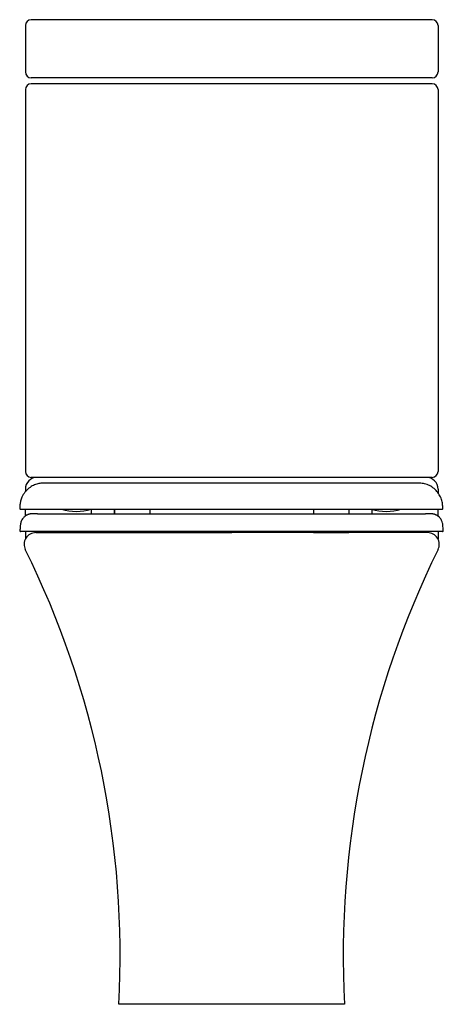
# Model space of a CAD drawing. Header units: millimetres. Extents: x 3632.438 to 3632.797, y 1716.511 to 1717.346.
import ezdxf

# ---------------------------------------------------------------- set-up
doc = ezdxf.new("R2010")
doc.units = ezdxf.units.MM
doc.layers.add('BLOCKS', color=3, linetype='Continuous')
doc.layers.add('SANINDUSA', color=3, linetype='Continuous')

msp = doc.modelspace()

# ---------------------------------------------------------------- linework, layer by layer
at = {"layer": 'BLOCKS'}
for p, q in [((3632.78787, 1717.34579), (3632.44787, 1717.34579)), ((3632.44287, 1717.34079), (3632.44287, 1717.30146)), ((3632.79287, 1717.34079), (3632.79287, 1717.30146)), ((3632.78787, 1717.29646), (3632.44787, 1717.29646)), ((3632.44287, 1717.28646), (3632.44287, 1716.96266)), ((3632.78787, 1717.29146), (3632.44787, 1717.29146)), ((3632.79287, 1717.28646), (3632.79287, 1716.96266)), ((3632.78787, 1716.95766), (3632.44787, 1716.95766)), ((3632.44287, 1716.94766), (3632.44287, 1716.94553)), ((3632.79287, 1716.94766), (3632.79287, 1716.94464)), ((3632.44287, 1716.91179), (3632.44287, 1716.90531)), ((3632.45179, 1716.91079), (3632.61787, 1716.91079)), ((3632.78395, 1716.91079), (3632.61787, 1716.91079)), ((3632.79287, 1716.91179), (3632.79287, 1716.90531)), ((3632.71361, 1716.51079), (3632.52213, 1716.51079))]:
    msp.add_line(p, q, dxfattribs=at)
for centre, radius, start, end in [((3632.44787, 1717.34079), 0.005, 90, 180), ((3632.78787, 1717.34079), 0.005, 0, 90), ((3632.44787, 1717.30146), 0.005, 180, 270), ((3632.78787, 1717.30146), 0.005, 270, 0), ((3632.44787, 1717.28646), 0.005, 90, 180), ((3632.78787, 1717.28646), 0.005, 0, 90), ((3632.44787, 1716.96266), 0.005, 180, 270), ((3632.78787, 1716.96266), 0.005, 270, 0), ((3632.45287, 1716.94766), 0.01, 90, 180), ((3632.78287, 1716.94766), 0.01, 0, 90), ((3632.45179, 1716.90079), 0.01, 90, 206.31869), ((3632.78395, 1716.90079), 0.01, 333.68131, 90), ((3631.74744, 1716.55239), 0.7758, 356.92592, 26.31869), ((3633.4883, 1716.55239), 0.7758, 153.68131, 183.07408)]:
    msp.add_arc(centre, radius, start, end, dxfattribs=at)
at = {"layer": 'SANINDUSA'}
for p, q in [((3632.43855, 1716.93079), (3632.7965, 1716.93079)), ((3632.44287, 1716.92502), (3632.44287, 1716.93079)), ((3632.49858, 1716.93065), (3632.49858, 1716.92679)), ((3632.51808, 1716.93079), (3632.51808, 1716.92679)), ((3632.51858, 1716.93079), (3632.51858, 1716.92679)), ((3632.54858, 1716.93079), (3632.54858, 1716.92679)), ((3632.68718, 1716.93079), (3632.68718, 1716.92679)), ((3632.71718, 1716.93079), (3632.71718, 1716.92679)), ((3632.71728, 1716.93079), (3632.71728, 1716.92679)), ((3632.73678, 1716.93056), (3632.73678, 1716.92679)), ((3632.79287, 1716.92478), (3632.79287, 1716.93079)), ((3632.45326, 1716.92679), (3632.78229, 1716.92679)), ((3632.43823, 1716.91233), (3632.43823, 1716.91233)), ((3632.45328, 1716.91179), (3632.45328, 1716.91079)), ((3632.47328, 1716.91179), (3632.47328, 1716.91079)), ((3632.49928, 1716.91079), (3632.49928, 1716.91179)), ((3632.51858, 1716.91079), (3632.51858, 1716.91179)), ((3632.51858, 1716.91079), (3632.54858, 1716.91079)), ((3632.54858, 1716.91179), (3632.54858, 1716.91079)), ((3632.68718, 1716.91079), (3632.68718, 1716.91179)), ((3632.68718, 1716.91079), (3632.71718, 1716.91079)), ((3632.71718, 1716.91179), (3632.71718, 1716.91079)), ((3632.73628, 1716.91179), (3632.73628, 1716.91079)), ((3632.76228, 1716.91079), (3632.76228, 1716.91179)), ((3632.78228, 1716.91079), (3632.78228, 1716.91179)), ((3632.79732, 1716.91233), (3632.79733, 1716.91233))]:
    msp.add_line(p, q, dxfattribs=at)
for centre, radius, start, end in [((3632.43855, 1716.93129), 0.0005, 174.36364, 270.00027), ((3632.47353, 1716.93116), 0.0005, 227.44447, 252.99844), ((3632.48603, 1716.97204), 0.04325, 252.99844, 287.00156), ((3632.49853, 1716.93116), 0.0005, 287.00156, 312.55553), ((3632.73653, 1716.93116), 0.0005, 227.44445, 252.99844), ((3632.74903, 1716.97204), 0.04325, 252.99844, 287.00156), ((3632.76153, 1716.93116), 0.0005, 287.00156, 312.55556), ((3632.7965, 1716.93129), 0.0005, 269.99973, 5.46053), ((3632.43871, 1716.91229), 0.0005, 174.62321, 270.09994), ((3632.79685, 1716.91229), 0.0005, 269.90009, 5.26492)]:
    msp.add_arc(centre, radius, start, end, dxfattribs=at)
for points, knots in [([(3632.45977, 1716.95275), (3632.45882, 1716.95278), (3632.4569, 1716.95282), (3632.45341, 1716.95228), (3632.44963, 1716.95096), (3632.4458, 1716.94863), (3632.44236, 1716.94523), (3632.44005, 1716.94137), (3632.43875, 1716.93763), (3632.4383, 1716.93441), (3632.43813, 1716.93232), (3632.43806, 1716.93134)], [0, 0, 0, 0, 0.1143277, 0.230989, 0.3524891, 0.4799181, 0.6123831, 0.7470367, 0.8361826, 0.9232758, 0.9998734, 0.9998734, 0.9998734, 0.9998734]), ([(3632.61753, 1716.95279), (3632.61339, 1716.95279), (3632.6053, 1716.95279), (3632.59342, 1716.95279), (3632.58211, 1716.95279), (3632.57144, 1716.95279), (3632.56148, 1716.95279), (3632.55231, 1716.95279), (3632.54396, 1716.95279), (3632.53645, 1716.95279), (3632.52976, 1716.95279), (3632.52388, 1716.95279), (3632.51878, 1716.95279), (3632.51403, 1716.95279), (3632.50979, 1716.95279), (3632.50619, 1716.95279), (3632.5036, 1716.95279), (3632.50147, 1716.95279), (3632.4993, 1716.95279), (3632.49667, 1716.95279), (3632.49363, 1716.95279), (3632.49023, 1716.95279), (3632.48655, 1716.95279), (3632.48268, 1716.95279), (3632.47874, 1716.95279), (3632.47482, 1716.95279), (3632.47106, 1716.95279), (3632.46756, 1716.95278), (3632.46448, 1716.95278), (3632.46197, 1716.95278), (3632.46027, 1716.95277), (3632.4595, 1716.95277), (3632.45943, 1716.95276), (3632.4594, 1716.95276)], [0, 0, 0, 0, 0.048911, 0.095661, 0.140771, 0.1843, 0.225819, 0.264955, 0.301484, 0.335294, 0.366304, 0.394453, 0.419678, 0.441927, 0.466905, 0.486488, 0.500658, 0.510155, 0.522747, 0.538466, 0.557296, 0.579214, 0.60418, 0.63214, 0.663017, 0.69672, 0.733122, 0.772048, 0.813283, 0.856667, 0.902078, 0.949664, 1, 1, 1, 1]), ([(3632.77565, 1716.95276), (3632.77564, 1716.95276), (3632.77562, 1716.95277), (3632.77515, 1716.95277), (3632.77411, 1716.95278), (3632.77229, 1716.95278), (3632.7697, 1716.95279), (3632.76637, 1716.95279), (3632.76296, 1716.95279), (3632.75967, 1716.95279), (3632.75668, 1716.95279), (3632.75388, 1716.95279), (3632.75135, 1716.95279), (3632.74894, 1716.95279), (3632.74637, 1716.95279), (3632.7431, 1716.95279), (3632.73891, 1716.95279), (3632.7336, 1716.95279), (3632.72724, 1716.95279), (3632.71975, 1716.95279), (3632.71103, 1716.95279), (3632.70197, 1716.95279), (3632.69278, 1716.95279), (3632.68372, 1716.95279), (3632.67398, 1716.95279), (3632.66361, 1716.95279), (3632.6527, 1716.95279), (3632.64132, 1716.95279), (3632.62954, 1716.95279), (3632.62158, 1716.95279), (3632.61753, 1716.95279)], [0, 0, 0, 0, 0.042615, 0.082795, 0.120883, 0.157081, 0.202293, 0.24381, 0.281353, 0.310164, 0.335734, 0.357974, 0.376821, 0.392481, 0.409481, 0.429509, 0.456717, 0.488064, 0.523532, 0.563062, 0.606538, 0.653779, 0.691579, 0.731325, 0.77291, 0.816114, 0.860569, 0.905879, 0.952178, 1, 1, 1, 1]), ([(3632.797, 1716.93134), (3632.79692, 1716.93253), (3632.79674, 1716.93513), (3632.79593, 1716.93914), (3632.79407, 1716.94315), (3632.79129, 1716.94678), (3632.78771, 1716.9497), (3632.78364, 1716.9517), (3632.77936, 1716.95278), (3632.77664, 1716.95276), (3632.77528, 1716.95275)], [0.0000886, 0.0000886, 0.0000886, 0.0000886, 0.0944966, 0.2058385, 0.3263241, 0.4544076, 0.5878524, 0.724323, 0.8620003, 1, 1, 1, 1]), ([(3632.45326, 1716.92679), (3632.45312, 1716.92679), (3632.45281, 1716.92679), (3632.45234, 1716.92679), (3632.45185, 1716.92679), (3632.45138, 1716.92679), (3632.45092, 1716.92679), (3632.45048, 1716.92679), (3632.45006, 1716.92679), (3632.44964, 1716.92679), (3632.44928, 1716.92678), (3632.44897, 1716.92678), (3632.44871, 1716.92677), (3632.44845, 1716.92676), (3632.4482, 1716.92675), (3632.44796, 1716.92674), (3632.4477, 1716.92672), (3632.44728, 1716.92668), (3632.44672, 1716.92659), (3632.44598, 1716.92643), (3632.44516, 1716.92618), (3632.44433, 1716.92582), (3632.44371, 1716.9255), (3632.44333, 1716.92526), (3632.44302, 1716.92506), (3632.4428, 1716.92491), (3632.44245, 1716.92465), (3632.44189, 1716.92418), (3632.44092, 1716.92322), (3632.43974, 1716.92156), (3632.43873, 1716.919), (3632.43853, 1716.91573), (3632.43831, 1716.91341), (3632.4382, 1716.91215)], [0, 0, 0, 0, 0.08335, 0.175508, 0.262881, 0.345453, 0.423221, 0.494929, 0.562024, 0.624525, 0.68246, 0.717648, 0.750931, 0.782319, 0.811819, 0.83944, 0.864594, 0.886239, 0.907089, 0.923294, 0.935026, 0.941158, 0.943543, 0.945637, 0.946641, 0.947673, 0.948685, 0.951475, 0.955784, 0.963793, 0.974015, 0.985898, 1, 1, 1, 1]), ([(3632.79736, 1716.91215), (3632.79724, 1716.9134), (3632.79703, 1716.91565), (3632.79685, 1716.91874), (3632.79609, 1716.92091), (3632.79532, 1716.92225), (3632.79478, 1716.92298), (3632.79438, 1716.92345), (3632.79376, 1716.92411), (3632.793, 1716.92475), (3632.79224, 1716.92526), (3632.79158, 1716.92565), (3632.79098, 1716.92592), (3632.7907, 1716.92604), (3632.79034, 1716.92617), (3632.78995, 1716.92628), (3632.78952, 1716.9264), (3632.78908, 1716.92649), (3632.78863, 1716.92657), (3632.7882, 1716.92664), (3632.78776, 1716.92668), (3632.78732, 1716.92672), (3632.78686, 1716.92675), (3632.78639, 1716.92677), (3632.78592, 1716.92678), (3632.78545, 1716.92679), (3632.78498, 1716.92679), (3632.78451, 1716.92679), (3632.78405, 1716.92679), (3632.7836, 1716.92679), (3632.78314, 1716.92679), (3632.7827, 1716.92679), (3632.78242, 1716.92679), (3632.78229, 1716.92679)], [0, 0, 0, 0, 0.014016, 0.025306, 0.034327, 0.039293, 0.042519, 0.044446, 0.046239, 0.052681, 0.05568, 0.058686, 0.065202, 0.073136, 0.083058, 0.095021, 0.114156, 0.136946, 0.163407, 0.193554, 0.227407, 0.264985, 0.311524, 0.362796, 0.418833, 0.479666, 0.545322, 0.615821, 0.686743, 0.76199, 0.84156, 0.92544, 1, 1, 1, 1]), ([(3632.61778, 1716.91179), (3632.61448, 1716.91179), (3632.60789, 1716.91179), (3632.5989, 1716.91179), (3632.59081, 1716.91179), (3632.58361, 1716.91179), (3632.57646, 1716.91179), (3632.56703, 1716.91179), (3632.55547, 1716.91179), (3632.54191, 1716.91179), (3632.52872, 1716.91179), (3632.51606, 1716.91179), (3632.50411, 1716.91179), (3632.493, 1716.91179), (3632.48273, 1716.91179), (3632.47344, 1716.91179), (3632.46512, 1716.91179), (3632.45779, 1716.91179), (3632.45155, 1716.91179), (3632.44649, 1716.91179), (3632.44269, 1716.91179), (3632.44039, 1716.91179), (3632.43922, 1716.91179), (3632.43875, 1716.91179), (3632.43873, 1716.91179), (3632.43873, 1716.91179)], [0, 0, 0, 0, 0.034438, 0.068887, 0.094149, 0.119408, 0.144868, 0.170329, 0.22102, 0.271719, 0.323805, 0.375888, 0.427627, 0.479733, 0.531246, 0.583117, 0.634807, 0.686497, 0.739684, 0.792871, 0.844495, 0.89648, 0.932301, 0.968129, 1, 1, 1, 1]), ([(3632.79681, 1716.91179), (3632.79682, 1716.91179), (3632.79686, 1716.91179), (3632.79657, 1716.91179), (3632.79538, 1716.91179), (3632.79286, 1716.91179), (3632.78909, 1716.91179), (3632.78408, 1716.91179), (3632.77787, 1716.91179), (3632.77054, 1716.91179), (3632.76217, 1716.91179), (3632.75283, 1716.91179), (3632.74259, 1716.91179), (3632.73146, 1716.91179), (3632.71957, 1716.91179), (3632.70701, 1716.91179), (3632.6939, 1716.91179), (3632.68027, 1716.91179), (3632.66783, 1716.91179), (3632.65676, 1716.91179), (3632.64719, 1716.91179), (3632.63748, 1716.91179), (3632.62766, 1716.91179), (3632.62107, 1716.91179), (3632.61778, 1716.91179)], [0, 0, 0, 0, 0.006483, 0.054489, 0.102421, 0.15429, 0.206159, 0.258567, 0.311161, 0.363755, 0.416162, 0.467918, 0.519674, 0.571662, 0.623648, 0.675024, 0.726572, 0.778112, 0.829476, 0.863309, 0.89718, 0.931027, 0.965511, 1, 1, 1, 1])]:
    msp.add_open_spline(points, degree=3, knots=knots, dxfattribs=at)

doc.saveas('drawing.dxf')
